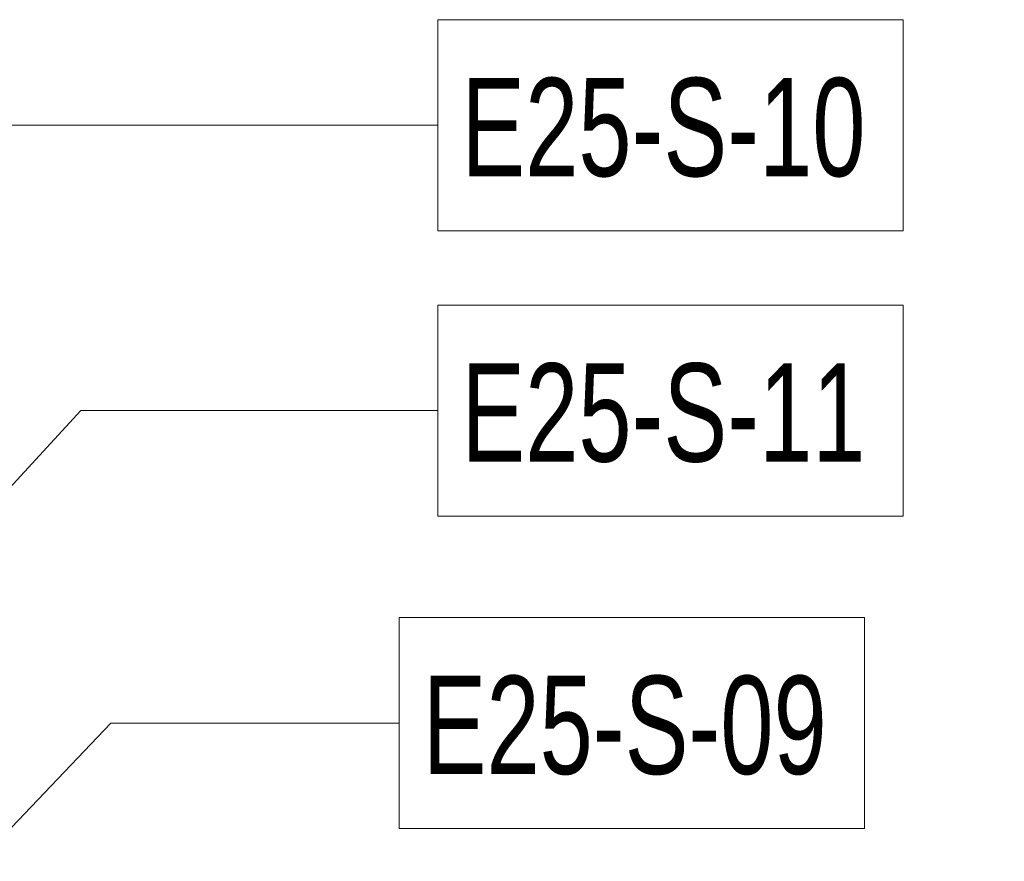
# Model space of a CAD drawing. Header units: centimetres. Extents: x 6036 to 22185, y 5782 to 11383.
# Tile 112 of 183: x 12141 to 12773, y 10701 to 11240. Entities that reach past the tile are written whole.
import ezdxf

# ---------------------------------------------------------------- set-up
doc = ezdxf.new("R2010")
doc.units = ezdxf.units.CM
doc.layers.add('A-ANNO-KEYN', color=231, linetype='Continuous', lineweight=9)
doc.styles.add('Arial Narrow', font='ARIALN.TTF', dxfattribs={"width": 0.85, "height": 63})

msp = doc.modelspace()

# ---------------------------------------------------------------- linework, layer by layer
at = {"layer": 'A-ANNO-KEYN'}
for p, q in [((11926.52, 11172.52), (12409.49, 11172.52)), ((12018.6, 10813.87), (12180.58, 10989.57)), ((12180.58, 10989.57), (12409.49, 10989.57)), ((12028.21, 10609.34), (12199.8, 10789.16)), ((12199.8, 10789.16), (12384.67, 10789.29))]:
    msp.add_line(p, q, dxfattribs=at)
at = {"layer": 'A-ANNO-KEYN', "flags": 128}
for points in [[(12409.49, 11240.17), (12707.75, 11240.17), (12707.75, 11104.87), (12409.49, 11104.87)], [(12409.49, 11057.22), (12707.75, 11057.22), (12707.75, 10921.92), (12409.49, 10921.92)], [(12384.67, 10856.94), (12682.93, 10856.94), (12682.93, 10721.64), (12384.67, 10721.64)]]:
    msp.add_lwpolyline(points, close=True, dxfattribs=at)

# ---------------------------------------------------------------- texts
at = {"layer": 'A-ANNO-KEYN', "char_height": 63, "width": 322.9999, "attachment_point": 1, "style": 'Arial Narrow'}
for s, insert in [('E25-S-10', (12424.49, 11202.84)), ('E25-S-11', (12424.49, 11019.9)), ('E25-S-09', (12399.67, 10819.61))]:
    msp.add_mtext(s, dxfattribs=dict(at, insert=insert))

doc.saveas('drawing.dxf')
